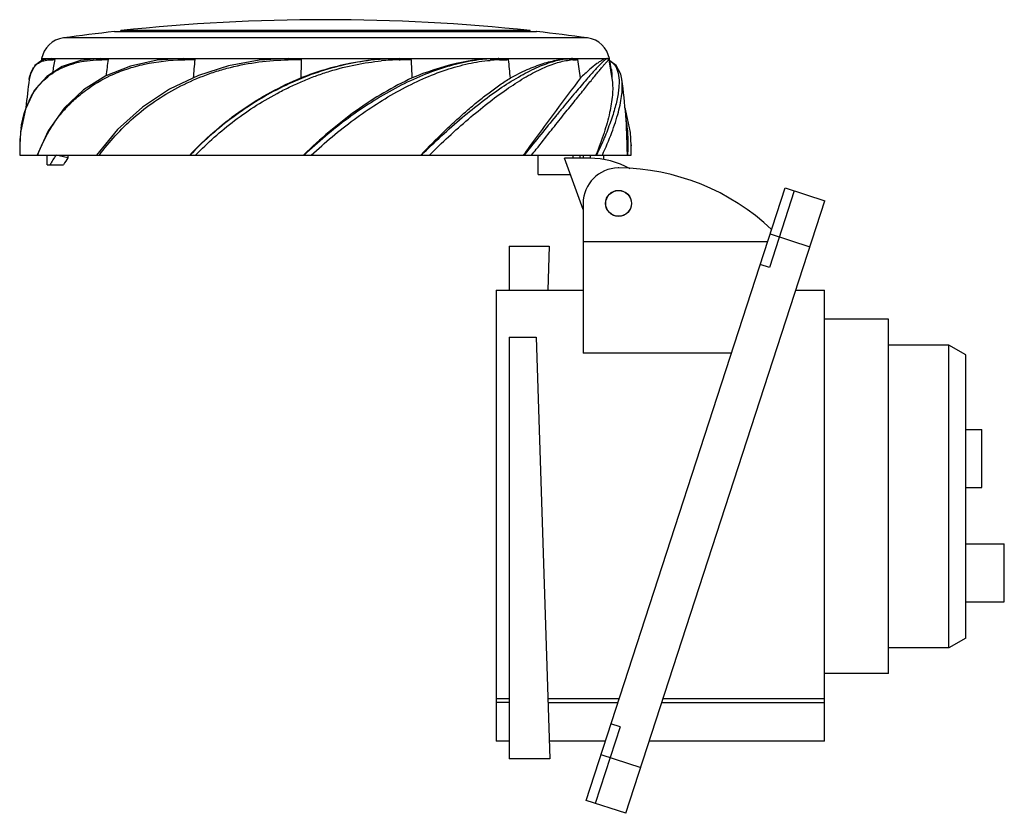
# Model space of a CAD drawing. Header units: millimetres. Extents: x 281 to 434, y 158 to 281.
import ezdxf

# ---------------------------------------------------------------- set-up
doc = ezdxf.new("R2010")
doc.units = ezdxf.units.MM
doc.header["$LTSCALE"] = 30.734
doc.layers.get('0').update_dxf_attribs({"linetype": 'CONTINUOUS'})

msp = doc.modelspace()

# ---------------------------------------------------------------- linework, layer by layer
at = {"color": 7, "linetype": 'Continuous'}
for p, q in [((368.91, 278.5), (287.51, 278.5)), ((295.43, 279.47), (295.51, 279.48)), ((295.43, 279.47), (360.98, 279.47)), ((296.41, 279.48), (296.41, 279.63)), ((360.01, 279.63), (296.41, 279.63)), ((360.01, 279.48), (360.01, 279.63)), ((360.98, 279.47), (360.91, 279.48)), ((284.12, 275.28), (285.61, 275.28)), ((285.61, 275.28), (284.19, 275.03)), ((285.68, 275.28), (293.23, 275.28)), ((293.35, 275.28), (305.92, 275.28)), ((306.34, 275.28), (322.45, 275.28)), ((322.65, 275.28), (339.62, 275.28)), ((339.62, 275.28), (336.84, 275.18)), ((339.81, 275.28), (355.04, 275.28)), ((355.04, 275.28), (353.7, 275.24)), ((355.2, 275.28), (366.39, 275.28)), ((365.94, 275.27), (366.39, 275.28)), ((366.49, 275.28), (371.91, 275.28)), ((371.92, 275.28), (371.91, 275.28)), ((371.94, 275.28), (372.29, 275.28)), ((285.38, 275.09), (285.63, 275.1)), ((285.63, 275.1), (285.89, 275.11)), ((285.89, 275.11), (286.16, 275.12)), ((293.04, 275.09), (293.22, 275.09)), ((293.22, 275.09), (293.5, 275.1)), ((293.5, 275.1), (294.46, 275.12)), ((306.04, 275.09), (306.16, 275.09)), ((306.16, 275.09), (306.34, 275.09)), ((306.34, 275.09), (307.91, 275.12)), ((322.42, 275.09), (324.44, 275.12)), ((339.63, 275.09), (339.69, 275.09)), ((339.63, 275.09), (339.69, 275.09)), ((339.69, 275.09), (339.82, 275.09)), ((339.82, 275.09), (341.55, 275.12)), ((372.14, 275.07), (372.14, 275.07)), ((372.16, 275.08), (372.16, 275.08)), ((372.18, 275.11), (372.71, 271.9)), ((282.21, 272.05), (282.21, 272.1)), ((374.21, 272.05), (374.2, 272.1)), ((285.12, 264.06), (283.42, 260.3)), ((280.73, 261.91), (280.73, 261.77)), ((280.73, 261.91), (280.73, 261.77)), ((375.68, 261.91), (375.68, 261.77)), ((375.68, 261.91), (375.68, 261.74)), ((375.68, 261.74), (375.68, 261.77)), ((280.72, 260.3), (375.69, 260.3)), ((284.99, 258.8), (284.99, 260.3)), ((288.22, 259.88), (286.36, 260.3)), ((288.22, 260.3), (288.22, 259.88)), ((324.85, 260.34), (324.81, 260.3)), ((324.85, 260.34), (324.81, 260.3)), ((343, 260.3), (343.05, 260.35)), ((343, 260.3), (343.05, 260.35)), ((358.97, 260.36), (358.93, 260.3)), ((359.08, 260.5), (358.97, 260.36)), ((359.17, 260.44), (359.05, 260.3)), ((361.21, 257.3), (361.21, 260.3)), ((366.67, 259.8), (366.67, 260.3)), ((367.71, 260.3), (367.71, 259.8)), ((368.2, 260.3), (368.2, 259.88)), ((369.34, 259.8), (369.34, 260.3)), ((370.2, 260.34), (370.19, 260.3)), ((370.2, 260.34), (370.19, 260.3)), ((371.42, 259.6), (371.42, 260.3)), ((375.05, 260.87), (375.05, 260.3)), ((284.99, 258.8), (287.53, 258.8)), ((368.21, 251.83), (365.31, 259.8)), ((369.21, 259.8), (365.31, 259.8)), ((361.21, 257.3), (366.22, 257.3)), ((373.76, 258.3), (373.66, 258.3)), ((368.67, 160.1), (399.57, 255.2)), ((400.99, 254.74), (397.13, 242.85)), ((399.57, 255.2), (405.75, 253.19)), ((368.21, 252.8), (368.21, 229.53)), ((374.85, 158.09), (405.75, 253.19)), ((397.25, 248.07), (403.43, 246.06)), ((356.71, 246.16), (356.71, 239.3)), ((356.71, 246.16), (362.96, 246.16)), ((362.96, 246.16), (362.74, 239.3)), ((368.21, 246.9), (396.87, 246.9)), ((397.13, 242.85), (395.71, 243.32)), ((354.71, 239.3), (354.71, 169.3)), ((354.71, 239.3), (368.21, 239.3)), ((401.24, 239.3), (405.71, 239.3)), ((405.71, 169.3), (405.71, 239.3)), ((415.61, 234.8), (405.71, 234.8)), ((415.61, 179.8), (415.61, 234.8)), ((356.71, 232.02), (356.71, 166.55)), ((356.71, 232.02), (360.91, 232.02)), ((360.91, 232.02), (363.02, 166.55)), ((391.23, 229.53), (368.21, 229.53)), ((425.01, 230.8), (415.61, 230.8)), ((427.61, 229.3), (425.01, 230.8)), ((425.01, 183.8), (425.01, 230.8)), ((427.61, 185.3), (427.61, 229.3)), ((427.61, 217.7), (430.11, 217.7)), ((430.11, 208.7), (430.11, 217.7)), ((427.61, 208.7), (430.11, 208.7)), ((427.61, 199.95), (433.61, 199.95)), ((433.61, 190.95), (433.61, 199.95)), ((427.61, 190.95), (433.61, 190.95)), ((427.61, 185.3), (425.01, 183.8)), ((425.01, 183.8), (415.61, 183.8)), ((415.61, 179.8), (405.71, 179.8)), ((356.71, 175.87), (354.71, 175.87)), ((373.79, 175.87), (362.72, 175.87)), ((405.71, 175.87), (380.62, 175.87)), ((356.71, 175.3), (354.71, 175.3)), ((362.74, 175.3), (373.61, 175.3)), ((380.44, 175.3), (405.71, 175.3)), ((373.96, 171.52), (370.09, 159.63)), ((373.96, 171.52), (372.53, 171.99)), ((356.71, 169.3), (354.71, 169.3)), ((371.66, 169.3), (362.94, 169.3)), ((405.71, 169.3), (378.49, 169.3)), ((370.98, 167.23), (377.17, 165.22)), ((363.02, 166.55), (356.71, 166.55)), ((374.85, 158.09), (368.67, 160.1))]:
    msp.add_line(p, q, dxfattribs=at)
for points in [[(293.22, 275.28), (290.18, 275), (287.31, 274.08), (284.91, 272.52), (282.99, 270.32), (281.61, 267.43), (280.85, 263.82), (280.74, 261.91)], [(322.45, 275.28), (317.92, 275.02), (313.13, 274.16), (308.47, 272.68), (304, 270.55), (299.78, 267.75), (295.9, 264.25), (292.66, 260.3)], [(306.15, 275.28), (302.07, 275.02), (297.92, 274.13)], [(372.18, 275.11), (372.14, 275.19), (372.09, 275.25)], [(284.19, 275.03), (283.08, 274.21), (282.38, 272.84), (282.21, 272.1)], [(297.92, 274.13), (294.09, 272.61), (290.63, 270.44), (287.61, 267.59), (285.12, 264.06)], [(374.2, 272.1), (374.04, 272.84), (373.33, 274.21), (372.35, 274.93)], [(375.68, 261.77), (375.57, 263.82), (374.8, 267.43), (374.69, 267.68)]]:
    msp.add_lwpolyline(points, dxfattribs=at)
for radius in [2.02, 2]:
    msp.add_circle((373.71, 252.8), radius, dxfattribs=at)
for centre, radius, start, end in [((328.21, -18.68), 300, 83.9152, 96.0848), ((288.05, 274.53), 4, 97.7967, 169.2053), ((328.21, -18.73), 300, 96.2724, 97.7967), ((328.21, -18.73), 300, 82.2033, 83.7276), ((368.36, 274.53), 4, 10.7947, 82.2033), ((362.71, 260.3), 80, 169.2053, 169.4592), ((366.48, 268.76), 6.53, 89.3131, 89.9734), ((293.71, 260.3), 80, 9.5685, 10.7947), ((367.22, 260.34), 82.4, 169.6691, 171.0838), ((392.2, 260.49), 98.83, 171.4845, 172.9456), ((461.8, 260.6), 154.58, 174.611, 175.6666), ((907.55, 260.76), 583.29, 178.58914, 178.86795), ((340.34, 238.39), 36.71, 91.0992, 95.4132), ((43.97, 260.59), 297.93, 2.2484, 2.7946), ((355.74, 252.04), 23.06, 91.6549, 94.9115), ((355.68, 253.37), 21.73, 91.2753, 91.6171), ((229.54, 260.52), 127.92, 5.2738, 6.5516), ((366.92, 267.42), 7.67, 93.5588, 96.6453), ((366.87, 268.15), 6.94, 92.7718, 93.5042), ((366.86, 268.36), 6.73, 92.0839, 92.7715), ((360.37, 449.43), 174.45, 272.0496, 272.3006), ((277.21, 260.39), 91.36, 7.4808, 9.2797), ((363.09, 260.3), 81.73, 171.7381, 174.8207), ((293.21, 260.29), 81.85, 0.4014, 8.2568), ((293.26, 263.41), 12.29, 153.9792, 158.0983), ((302.57, 261.53), 21.84, 174.781, 179.0089), ((300.04, 261.74), 19.3, 171.9534, 174.7123), ((371.33, 260.3), 90.61, 179.0672, 180), ((350.98, 261.5), 24.71, 357.2203, 0.5639), ((285.08, 260.3), 90.61, 360, 0.9325), ((345.54, 224.28), 52.65, 136.1588, 136.8283), ((342.44, 262.37), 32.77, 356.3781, 357.4023), ((304.62, 248.67), 19.87, 145.6606, 149.3419), ((351.35, 248.37), 20.4, 34.0694, 34.3285), ((369.21, 246.8), 13, 61.0202, 90), ((373.71, 252.8), 5.5, 90.5095, 180), ((373.45, 223.3), 35, 46.649, 89.4905)]:
    msp.add_arc(centre, radius, start, end, dxfattribs=at)
msp.add_ellipse((328.21, 250.77), major_axis=(44.99, 0), ratio=0.57735, start_param=2.766042, end_param=2.827418, dxfattribs=at)
for points, knots in [([(285.38, 275.09), (285.39, 275.14), (285.45, 275.24), (285.55, 275.28), (285.61, 275.28)], [0, 0, 0, 0, 0.50223, 1, 1, 1, 1]), ([(285.82, 275.28), (285.88, 275.27), (285.97, 275.26), (286.07, 275.23), (286.12, 275.19), (286.15, 275.16), (286.16, 275.14), (286.16, 275.12)], [0, 0, 0, 0, 0.445931, 0.679485, 0.805591, 0.878887, 1, 1, 1, 1]), ([(293.04, 275.09), (293.04, 275.14), (293.08, 275.24), (293.17, 275.28), (293.22, 275.28)], [0, 0, 0, 0, 0.530829, 1, 1, 1, 1]), ([(293.35, 275.28), (293.45, 275.28), (293.64, 275.28), (293.87, 275.27), (294.06, 275.25), (294.2, 275.23), (294.32, 275.21), (294.41, 275.18), (294.47, 275.14), (294.46, 275.12)], [0, 0, 0, 0, 0.245996, 0.49408, 0.618817, 0.743921, 0.869374, 0.932598, 1, 1, 1, 1]), ([(306.04, 275.09), (306.04, 275.12), (306.05, 275.16), (306.07, 275.23), (306.11, 275.27), (306.14, 275.28), (306.15, 275.28)], [0, 0, 0, 0, 0.317559, 0.591736, 0.811182, 1, 1, 1, 1]), ([(306.34, 275.28), (306.47, 275.28), (306.67, 275.28), (306.94, 275.27), (307.14, 275.26), (307.34, 275.25), (307.5, 275.24), (307.63, 275.22), (307.73, 275.2), (307.81, 275.18), (307.87, 275.16), (307.91, 275.14), (307.91, 275.12)], [0, 0, 0, 0, 0.249268, 0.374253, 0.499433, 0.624768, 0.750172, 0.812861, 0.875486, 0.937967, 0.969158, 1, 1, 1, 1]), ([(322.42, 275.09), (322.42, 275.12), (322.42, 275.16), (322.43, 275.22), (322.43, 275.26), (322.44, 275.28), (322.45, 275.28)], [0, 0, 0, 0, 0.383523, 0.697057, 0.904924, 1, 1, 1, 1]), ([(322.65, 275.28), (322.8, 275.28), (323.03, 275.28), (323.33, 275.27), (323.56, 275.26), (323.79, 275.25), (323.98, 275.24), (324.13, 275.22), (324.24, 275.2), (324.33, 275.18), (324.4, 275.16), (324.44, 275.14), (324.44, 275.12)], [0, 0, 0, 0, 0.25032, 0.375555, 0.500828, 0.626127, 0.751425, 0.814063, 0.876668, 0.93918, 0.970341, 1, 1, 1, 1]), ([(339.62, 275.28), (337.04, 275.28), (331.83, 274.74), (326.82, 273.24), (324.38, 272.28)], [0, 0, 0, 0, 0.495675, 1, 1, 1, 1]), ([(353.7, 275.24), (352.53, 275.17), (350.11, 274.85), (346.46, 273.9), (342.73, 272.5), (338.98, 270.69), (335.28, 268.51), (331.66, 266.03), (328.18, 263.29), (325.97, 261.32), (324.89, 260.3)], [0, 0, 0, 0, 0.106396, 0.220598, 0.341438, 0.467771, 0.597992, 0.730931, 0.865275, 1, 1, 1, 1]), ([(339.69, 275.09), (339.68, 275.14), (339.67, 275.2), (339.64, 275.27), (339.62, 275.28), (339.62, 275.28)], [0, 0, 0, 0, 0.694253, 0.899735, 1, 1, 1, 1]), ([(339.81, 275.28), (339.96, 275.28), (340.18, 275.28), (340.47, 275.27), (340.69, 275.26), (340.91, 275.25), (341.09, 275.24), (341.24, 275.22), (341.35, 275.2), (341.44, 275.18), (341.51, 275.16), (341.55, 275.14), (341.55, 275.12)], [0, 0, 0, 0, 0.250201, 0.375137, 0.499986, 0.624779, 0.749587, 0.812047, 0.874604, 0.937381, 0.969007, 1, 1, 1, 1]), ([(355.04, 275.28), (352.85, 275.28), (348.25, 274.68), (343.88, 273.21), (341.67, 272.28)], [0, 0, 0, 0, 0.478133, 1, 1, 1, 1]), ([(343.1, 260.3), (344.13, 261.33), (346.2, 263.31), (349.35, 266.09), (352.46, 268.61), (355.49, 270.81), (358.41, 272.61), (361.13, 274), (363.61, 274.92), (365.21, 275.23), (365.94, 275.27)], [0, 0, 0, 0, 0.157405, 0.309784, 0.454754, 0.590401, 0.714864, 0.825227, 0.920616, 1, 1, 1, 1]), ([(355.2, 275.09), (355.2, 275.12), (355.18, 275.17), (355.14, 275.25), (355.08, 275.29), (355.04, 275.28)], [0, 0, 0, 0, 0.31466, 0.593738, 1, 1, 1, 1]), ([(355.2, 275.28), (355.32, 275.28), (355.5, 275.28), (355.74, 275.27), (355.92, 275.26), (356.1, 275.25), (356.25, 275.24), (356.37, 275.22), (356.46, 275.2), (356.53, 275.18), (356.59, 275.16), (356.62, 275.14), (356.62, 275.12)], [0, 0, 0, 0, 0.248743, 0.372665, 0.496368, 0.619963, 0.743698, 0.805791, 0.868279, 0.931725, 0.964562, 1, 1, 1, 1]), ([(356.92, 272.28), (357.77, 272.74), (359.43, 273.57), (361.9, 274.53), (364.2, 275.13), (365.69, 275.28), (366.39, 275.28)], [0, 0, 0, 0, 0.29013, 0.554134, 0.790578, 1, 1, 1, 1]), ([(371.91, 275.28), (371.89, 275.28), (371.84, 275.26), (371.75, 275.2), (371.64, 275.11), (371.43, 274.93), (371.1, 274.62), (370.63, 274.15), (370.07, 273.55), (369.42, 272.83), (368.69, 271.99), (367.87, 271.04), (366.98, 270), (366.03, 268.85), (365.01, 267.62), (363.53, 265.84), (361.58, 263.44), (359.99, 261.47), (359.17, 260.44)], [0, 0, 0, 0, 0.003226, 0.008501, 0.015913, 0.025478, 0.051024, 0.084968, 0.127002, 0.176672, 0.233663, 0.29773, 0.368168, 0.444279, 0.525909, 0.612697, 0.799105, 1, 1, 1, 1]), ([(366.61, 275.09), (366.6, 275.14), (366.55, 275.25), (366.44, 275.29), (366.39, 275.28)], [0, 0, 0, 0, 0.516442, 1, 1, 1, 1]), ([(366.56, 275.28), (366.63, 275.28), (366.77, 275.28), (366.94, 275.27), (367.07, 275.25), (367.17, 275.23), (367.26, 275.21), (367.33, 275.18), (367.37, 275.14), (367.37, 275.12)], [0, 0, 0, 0, 0.242013, 0.482256, 0.602374, 0.723431, 0.847808, 0.914391, 1, 1, 1, 1]), ([(371.92, 275.28), (371.82, 275.28), (371.59, 275.24), (371.23, 275.08), (370.8, 274.83), (370.1, 274.34), (369.07, 273.49), (368.25, 272.72), (367.79, 272.28)], [0, 0, 0, 0, 0.057472, 0.132876, 0.227839, 0.342958, 0.6333, 1, 1, 1, 1]), ([(372.16, 275.09), (372.15, 275.15), (372.09, 275.25), (371.97, 275.29), (371.92, 275.28)], [0, 0, 0, 0, 0.502522, 1, 1, 1, 1]), ([(371.94, 275.28), (371.98, 275.28), (372.02, 275.28), (372.07, 275.26), (372.08, 275.25)], [0, 0, 0, 0, 0.742274, 1, 1, 1, 1]), ([(282.21, 268.8), (282.44, 269.27), (282.96, 270.18), (283.92, 271.41), (285.04, 272.5), (286.35, 273.4), (287.81, 274.12), (290.02, 274.85), (291.82, 275.06), (293.04, 275.09)], [0, 0, 0, 0, 0.118573, 0.236126, 0.353703, 0.472513, 0.594973, 0.722965, 1, 1, 1, 1]), ([(282.21, 272.1), (282.27, 272.43), (282.41, 273.05), (282.83, 273.87), (283.42, 274.5), (283.93, 274.77), (284.19, 274.87)], [0, 0, 0, 0, 0.280856, 0.529369, 0.762923, 1, 1, 1, 1]), ([(284.19, 274.87), (284.28, 274.9), (284.67, 275.02), (285.08, 275.08), (285.38, 275.09)], [0, 0, 0, 0, 0.236222, 1, 1, 1, 1]), ([(293.1, 260.3), (293.87, 261.34), (295.53, 263.38), (298.39, 266.19), (301.64, 268.71), (305.27, 270.87), (308.54, 272.37), (311.3, 273.33), (314.17, 274.14), (317.88, 274.85), (320.91, 275.07), (322.42, 275.09)], [0, 0, 0, 0, 0.11418, 0.231463, 0.351986, 0.475942, 0.603275, 0.668087, 0.73357, 0.866104, 1, 1, 1, 1]), ([(294.79, 272.64), (295.62, 273.03), (297.36, 273.72), (301.09, 274.74), (304.05, 275.05), (306.04, 275.09)], [0, 0, 0, 0, 0.237379, 0.483172, 1, 1, 1, 1]), ([(336.84, 275.18), (334.04, 274.96), (329.83, 274.16), (324.47, 272.27), (320.55, 270.46), (316.84, 268.32), (312.22, 265.11), (309.09, 262.3), (307.18, 260.3)], [0, 0, 0, 0, 0.248674, 0.375581, 0.502787, 0.629497, 0.7549, 1, 1, 1, 1]), ([(308.01, 260.3), (308.96, 261.25), (310.92, 263.12), (314.08, 265.72), (317.48, 268.09), (320.51, 269.82), (323.01, 271.06), (324.92, 271.92), (326.87, 272.68), (329.5, 273.55), (332.83, 274.4), (335.53, 274.8), (336.87, 274.93)], [0, 0, 0, 0, 0.121944, 0.245957, 0.371602, 0.498335, 0.561921, 0.625481, 0.688908, 0.752107, 0.877265, 1, 1, 1, 1]), ([(326, 260.3), (327.07, 261.27), (329.22, 263.18), (332.6, 265.84), (336.08, 268.26), (339.66, 270.37), (343.25, 272.18), (346.83, 273.57), (350.32, 274.55), (352.64, 274.92), (353.76, 275.01)], [0, 0, 0, 0, 0.135401, 0.270245, 0.40346, 0.533814, 0.659949, 0.780454, 0.89412, 1, 1, 1, 1]), ([(344.33, 260.3), (346.29, 262.23), (349.26, 264.99), (353.31, 268.32), (356.19, 270.46), (358.94, 272.25), (361.5, 273.64), (363.83, 274.6), (365.33, 274.96), (366.03, 275.05)], [0, 0, 0, 0, 0.31108, 0.456462, 0.592208, 0.716146, 0.826274, 0.921027, 1, 1, 1, 1]), ([(355.2, 275.09), (355.32, 275.09), (355.8, 275.1), (356.27, 275.11), (356.62, 275.12)], [0, 0, 0, 0, 0.254714, 1, 1, 1, 1]), ([(363.06, 263.89), (363.67, 264.66), (364.85, 266.15), (366.54, 268.26), (367.85, 269.87), (368.79, 271.05), (369.41, 271.83), (369.98, 272.53), (370.49, 273.15), (370.94, 273.69), (371.32, 274.14), (371.63, 274.5), (371.86, 274.78), (372.03, 274.96), (372.12, 275.06), (372.16, 275.08)], [0, 0, 0, 0, 0.205933, 0.394361, 0.562099, 0.637668, 0.707185, 0.770002, 0.825665, 0.874037, 0.914985, 0.948268, 0.973612, 0.990857, 1, 1, 1, 1]), ([(372.41, 274.9), (372.56, 274.81), (372.86, 274.59), (373.21, 274.16), (373.48, 273.64), (373.74, 272.78), (373.82, 271.78), (373.75, 270.7), (373.63, 269.77), (373.44, 268.77), (373.18, 267.71), (372.85, 266.6), (372.3, 264.99), (371.48, 262.87), (370.72, 261.18), (370.3, 260.3)], [0, 0, 0, 0, 0.034458, 0.069354, 0.10639, 0.146896, 0.24103, 0.295594, 0.355318, 0.420096, 0.489799, 0.564302, 0.643356, 0.814053, 1, 1, 1, 1]), ([(372.16, 275.09), (372.17, 275.09), (372.17, 275.09), (372.18, 275.1), (372.18, 275.11)], [0, 0, 0, 0, 0.341254, 1, 1, 1, 1]), ([(283.53, 260.3), (284.02, 261.6), (284.9, 263.5), (286.42, 265.83), (287.75, 267.48), (289.25, 269), (291.52, 270.85), (293.44, 272.01), (294.79, 272.64)], [0, 0, 0, 0, 0.24257, 0.364566, 0.487477, 0.611733, 0.738148, 1, 1, 1, 1]), ([(307.57, 260.75), (309.91, 263.19), (315.13, 267.67), (321.18, 270.98), (324.38, 272.28)], [0, 0, 0, 0, 0.495235, 1, 1, 1, 1]), ([(341.67, 272.28), (340.17, 271.6), (337.18, 270.02), (331.39, 266.24), (327.38, 262.81), (324.85, 260.34)], [0, 0, 0, 0, 0.239365, 0.488304, 1, 1, 1, 1]), ([(343.05, 260.35), (344.21, 261.57), (345.96, 263.35), (348.36, 265.59), (350.12, 267.17), (351.86, 268.64), (353.57, 269.98), (355.25, 271.19), (356.37, 271.94), (356.92, 272.28)], [0, 0, 0, 0, 0.275302, 0.408327, 0.537206, 0.661465, 0.780638, 0.893735, 1, 1, 1, 1]), ([(367.79, 272.28), (366.53, 270.61), (363.62, 266.69), (360.73, 262.75), (359.08, 260.5)], [0, 0, 0, 0, 0.429185, 1, 1, 1, 1]), ([(372.59, 273.6), (372.61, 273.5), (372.67, 273.07), (372.66, 272.64), (372.64, 272.31)], [0, 0, 0, 0, 0.227097, 1, 1, 1, 1]), ([(372.71, 271.9), (372.82, 271.15), (372.81, 269.45), (372.34, 266.73), (371.46, 263.62), (370.66, 261.47), (370.2, 260.34)], [0, 0, 0, 0, 0.190531, 0.422711, 0.694068, 1, 1, 1, 1]), ([(371.2, 260.3), (371.73, 261.44), (372.65, 263.64), (373.56, 266.38), (374.02, 268.38), (374.29, 270.06), (374.32, 271.29), (374.21, 272.05)], [0, 0, 0, 0, 0.309308, 0.582725, 0.703666, 0.813122, 1, 1, 1, 1]), ([(281.43, 266.76), (281.46, 266.86), (281.59, 267.28), (281.73, 267.69), (281.85, 267.99)], [0, 0, 0, 0, 0.252839, 1, 1, 1, 1]), ([(280.93, 264.44), (280.96, 264.64), (281.08, 265.42), (281.26, 266.19), (281.43, 266.76)], [0, 0, 0, 0, 0.255159, 1, 1, 1, 1]), ([(375.18, 260.88), (375.22, 261.74), (375.23, 263.41), (375.03, 265.07), (374.88, 265.87)], [0, 0, 0, 0, 0.514827, 1, 1, 1, 1]), ([(360.2, 260.3), (360.45, 260.6), (361.41, 261.79), (362.35, 263), (363.06, 263.89)], [0, 0, 0, 0, 0.256869, 1, 1, 1, 1])]:
    msp.add_open_spline(points, degree=3, knots=knots, dxfattribs=at)
for points in [[(285.63, 275.28), (285.64, 275.28), (285.66, 275.28), (285.68, 275.28)], [(285.68, 275.28), (285.73, 275.28), (285.77, 275.28), (285.82, 275.28)], [(293.23, 275.28), (293.27, 275.28), (293.31, 275.28), (293.35, 275.28)], [(306.17, 275.28), (306.22, 275.28), (306.28, 275.28), (306.34, 275.28)], [(322.45, 275.28), (322.52, 275.28), (322.59, 275.28), (322.65, 275.28)], [(339.62, 275.28), (339.68, 275.28), (339.75, 275.28), (339.81, 275.28)], [(355.04, 275.28), (355.1, 275.28), (355.15, 275.28), (355.21, 275.28)], [(366.39, 275.28), (366.42, 275.28), (366.45, 275.28), (366.49, 275.28)]]:
    msp.add_open_spline(points, degree=3, dxfattribs=at)

doc.saveas('drawing.dxf')
